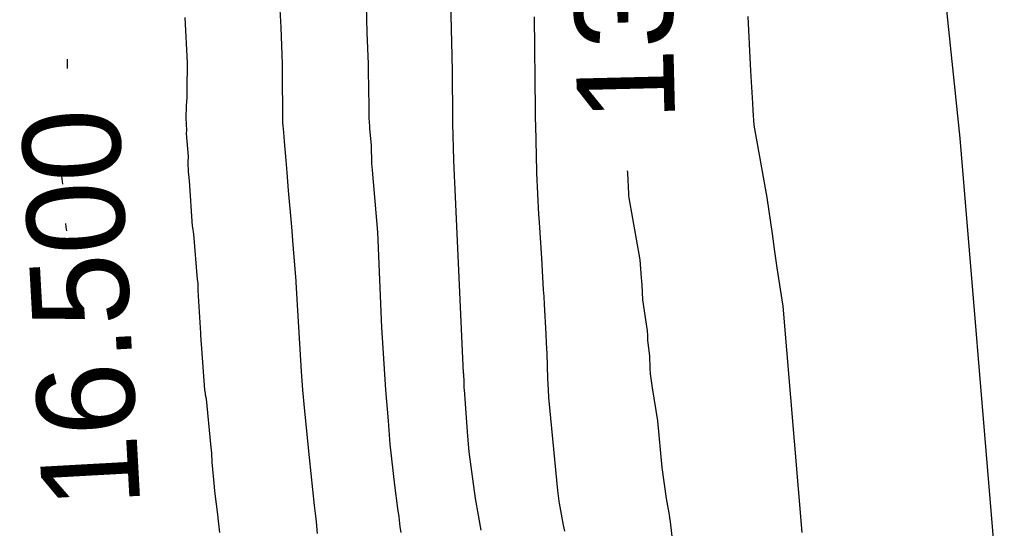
# Model space of a CAD drawing. Extents: x 158343 to 162498, y 431347 to 434500.
# Tile 219 of 220: x 159691 to 159709, y 434053 to 434062. Entities that reach past the tile are written whole.
import ezdxf

# ---------------------------------------------------------------- set-up
doc = ezdxf.new("R2010")
doc.units = 0
doc.header["$LTSCALE"] = 10
doc.header["$MEASUREMENT"] = 0
doc.layers.add('000_arcering', color=8, linetype='CONTINUOUS')
doc.layers.add('def. con-hoogtelijn (index)', color=8, linetype='CONTINUOUS')
doc.styles.add('Style-WORKING', font='WORKING.shx')

# ---------------------------------------------------------------- blocks, each defined once
blk = doc.blocks.new('bestaande hoogtelijnen')
at = {"layer": 'def. con-hoogtelijn (index)'}
for p, q in [((40.531, -6.35), (40.211, -3.299)), ((40.531, -6.35), (40.211, -3.299)), ((28.029, -4.315), (28.011, -3.981)), ((28.029, -4.315), (28.011, -3.981)), ((29.615, -4.41), (29.601, -3.911)), ((29.615, -4.41), (29.601, -3.911)), ((29.615, -4.41), (29.601, -3.911)), ((31.179, -4.837), (31.153, -3.84)), ((31.179, -4.837), (31.153, -3.84)), ((26.306, -4.967), (26.262, -4.133)), ((26.306, -4.967), (26.262, -4.133)), ((26.306, -4.967), (26.262, -4.133)), ((32.712, -5.838), (32.696, -4.116)), ((32.712, -5.838), (32.696, -4.116)), ((32.712, -5.838), (32.696, -4.116)), ((36.673, -4.998), (36.626, -4.11)), ((36.673, -4.998), (36.626, -4.11)), ((36.673, -4.998), (36.626, -4.11)), ((28.054, -4.981), (28.029, -4.315)), ((28.054, -4.981), (28.029, -4.315)), ((29.637, -4.981), (29.615, -4.41)), ((29.637, -4.981), (29.615, -4.41)), ((29.637, -4.981), (29.615, -4.41)), ((24.093, -5.067), (24.095, -4.894)), ((24.093, -5.067), (24.095, -4.894)), ((31.182, -5.124), (31.179, -4.837)), ((31.182, -5.124), (31.179, -4.837)), ((26.303, -5.202), (26.308, -4.981)), ((26.303, -5.202), (26.308, -4.981)), ((26.303, -5.202), (26.308, -4.981)), ((26.308, -4.981), (26.306, -4.967)), ((26.308, -4.981), (26.306, -4.967)), ((26.308, -4.981), (26.306, -4.967)), ((28.053, -5.07), (28.054, -4.981)), ((28.053, -5.07), (28.054, -4.981)), ((28.054, -5.269), (28.053, -5.07)), ((28.054, -5.269), (28.053, -5.07)), ((29.638, -5.152), (29.637, -4.981)), ((29.638, -5.152), (29.637, -4.981)), ((29.638, -5.152), (29.637, -4.981)), ((36.681, -5.213), (36.673, -4.998)), ((36.681, -5.213), (36.673, -4.998)), ((36.681, -5.213), (36.673, -4.998)), ((26.298, -5.605), (26.301, -5.216)), ((26.298, -5.605), (26.301, -5.216)), ((26.298, -5.605), (26.301, -5.216)), ((26.301, -5.216), (26.303, -5.202)), ((26.301, -5.216), (26.303, -5.202)), ((26.301, -5.216), (26.303, -5.202)), ((29.643, -5.387), (29.638, -5.152)), ((29.643, -5.387), (29.638, -5.152)), ((29.643, -5.387), (29.638, -5.152)), ((31.189, -5.981), (31.182, -5.124)), ((31.189, -5.981), (31.182, -5.124)), ((36.713, -5.704), (36.681, -5.213)), ((36.713, -5.704), (36.681, -5.213)), ((36.713, -5.704), (36.681, -5.213)), ((28.052, -5.424), (28.054, -5.269)), ((28.052, -5.424), (28.054, -5.269)), ((28.059, -5.698), (28.052, -5.424)), ((28.059, -5.698), (28.052, -5.424)), ((29.647, -5.816), (29.643, -5.387)), ((29.647, -5.816), (29.643, -5.387)), ((29.647, -5.816), (29.643, -5.387)), ((26.286, -5.755), (26.298, -5.605)), ((26.286, -5.755), (26.298, -5.605)), ((26.286, -5.755), (26.298, -5.605)), ((26.281, -5.979), (26.286, -5.755)), ((26.281, -5.979), (26.286, -5.755)), ((26.281, -5.979), (26.286, -5.755)), ((28.06, -5.892), (28.059, -5.698)), ((28.06, -5.892), (28.059, -5.698)), ((36.718, -5.843), (36.713, -5.704)), ((36.718, -5.843), (36.713, -5.704)), ((36.718, -5.843), (36.713, -5.704)), ((26.281, -5.981), (26.281, -5.979)), ((26.281, -5.981), (26.281, -5.979)), ((26.281, -5.981), (26.281, -5.979)), ((26.281, -5.983), (26.281, -5.981)), ((26.281, -5.983), (26.281, -5.981)), ((26.281, -5.983), (26.281, -5.981)), ((28.058, -5.981), (28.06, -5.892)), ((28.058, -5.981), (28.06, -5.892)), ((28.062, -6.069), (28.058, -5.981)), ((28.062, -6.069), (28.058, -5.981)), ((29.648, -5.981), (29.647, -5.816)), ((29.648, -5.981), (29.647, -5.816)), ((29.648, -5.981), (29.647, -5.816)), ((29.663, -6.13), (29.648, -5.981)), ((29.663, -6.13), (29.648, -5.981)), ((29.663, -6.13), (29.648, -5.981)), ((31.193, -6.083), (31.189, -5.981)), ((31.193, -6.083), (31.189, -5.981)), ((32.713, -5.981), (32.712, -5.838)), ((32.713, -5.981), (32.712, -5.838)), ((32.713, -5.981), (32.712, -5.838)), ((32.714, -5.998), (32.713, -5.981)), ((32.714, -5.998), (32.713, -5.981)), ((32.714, -5.998), (32.713, -5.981)), ((36.737, -6.11), (36.718, -5.843)), ((36.737, -6.11), (36.718, -5.843)), ((36.737, -6.11), (36.718, -5.843)), ((26.291, -6.202), (26.281, -5.983)), ((26.291, -6.202), (26.281, -5.983)), ((26.291, -6.202), (26.281, -5.983)), ((28.08, -6.243), (28.062, -6.069)), ((28.08, -6.243), (28.062, -6.069)), ((29.665, -6.181), (29.663, -6.13)), ((29.665, -6.181), (29.663, -6.13)), ((29.665, -6.181), (29.663, -6.13)), ((31.211, -6.754), (31.193, -6.083)), ((31.211, -6.754), (31.193, -6.083)), ((32.717, -6.11), (32.714, -5.998)), ((32.717, -6.11), (32.714, -5.998)), ((32.717, -6.11), (32.714, -5.998)), ((32.736, -6.967), (32.717, -6.11)), ((32.736, -6.967), (32.717, -6.11)), ((32.736, -6.967), (32.717, -6.11)), ((36.978, -7.443), (36.737, -6.11)), ((36.978, -7.443), (36.737, -6.11)), ((36.978, -7.443), (36.737, -6.11)), ((26.289, -6.263), (26.291, -6.202)), ((26.289, -6.263), (26.291, -6.202)), ((26.289, -6.263), (26.291, -6.202)), ((26.321, -6.69), (26.289, -6.263)), ((26.321, -6.69), (26.289, -6.263)), ((26.321, -6.69), (26.289, -6.263)), ((28.093, -6.414), (28.08, -6.243)), ((28.093, -6.414), (28.08, -6.243)), ((29.69, -6.479), (29.665, -6.181)), ((29.69, -6.479), (29.665, -6.181)), ((29.69, -6.479), (29.665, -6.181)), ((28.121, -6.761), (28.093, -6.414)), ((28.121, -6.761), (28.093, -6.414)), ((29.699, -6.815), (29.69, -6.479)), ((29.699, -6.815), (29.69, -6.479)), ((29.699, -6.815), (29.69, -6.479)), ((41.344, -16.072), (40.531, -6.35)), ((41.344, -16.072), (40.531, -6.35)), ((26.317, -6.79), (26.321, -6.69)), ((26.317, -6.79), (26.321, -6.69)), ((26.317, -6.79), (26.321, -6.69)), ((26.326, -6.977), (26.317, -6.79)), ((26.326, -6.977), (26.317, -6.79)), ((26.326, -6.977), (26.317, -6.79)), ((28.125, -6.836), (28.121, -6.761)), ((28.125, -6.836), (28.121, -6.761)), ((28.14, -6.981), (28.125, -6.836)), ((28.14, -6.981), (28.125, -6.836)), ((29.711, -6.939), (29.699, -6.815)), ((29.711, -6.939), (29.699, -6.815)), ((29.711, -6.939), (29.699, -6.815)), ((31.214, -6.897), (31.211, -6.754)), ((31.214, -6.897), (31.211, -6.754)), ((23.984, -6.981), (23.985, -6.958)), ((23.984, -6.981), (23.985, -6.958)), ((23.986, -7.003), (23.984, -6.981)), ((23.986, -7.003), (23.984, -6.981)), ((24.008, -7.198), (23.986, -7.003)), ((24.008, -7.198), (23.986, -7.003)), ((26.33, -7.017), (26.326, -6.977)), ((26.33, -7.017), (26.326, -6.977)), ((26.33, -7.017), (26.326, -6.977)), ((26.339, -7.138), (26.33, -7.017)), ((26.339, -7.138), (26.33, -7.017)), ((26.339, -7.138), (26.33, -7.017)), ((28.164, -7.315), (28.14, -6.981)), ((28.164, -7.315), (28.14, -6.981)), ((29.762, -7.511), (29.711, -6.939)), ((29.762, -7.511), (29.711, -6.939)), ((29.762, -7.511), (29.711, -6.939)), ((31.215, -6.902), (31.214, -6.897)), ((31.215, -6.902), (31.214, -6.897)), ((31.221, -7.029), (31.215, -6.902)), ((31.221, -7.029), (31.215, -6.902)), ((31.221, -7.04), (31.221, -7.029)), ((31.221, -7.04), (31.221, -7.029)), ((31.223, -7.053), (31.221, -7.04)), ((31.223, -7.053), (31.221, -7.04)), ((31.23, -7.162), (31.223, -7.053)), ((31.23, -7.162), (31.223, -7.053)), ((32.738, -6.997), (32.736, -6.967)), ((32.738, -6.997), (32.736, -6.967)), ((32.738, -6.997), (32.736, -6.967)), ((32.774, -7.758), (32.738, -6.997)), ((32.774, -7.758), (32.738, -6.997)), ((32.774, -7.758), (32.738, -6.997)), ((34.41, -6.981), (34.407, -6.949)), ((34.41, -6.981), (34.407, -6.949)), ((34.411, -6.996), (34.41, -6.981)), ((34.411, -6.996), (34.41, -6.981)), ((34.429, -7.377), (34.411, -6.996)), ((34.429, -7.377), (34.411, -6.996)), ((26.4, -7.972), (26.339, -7.138)), ((26.4, -7.972), (26.339, -7.138)), ((26.4, -7.972), (26.339, -7.138)), ((31.388, -10.675), (31.23, -7.162)), ((31.388, -10.675), (31.23, -7.162)), ((28.223, -7.981), (28.164, -7.315)), ((28.223, -7.981), (28.164, -7.315)), ((34.431, -7.41), (34.429, -7.377)), ((34.431, -7.41), (34.429, -7.377)), ((34.434, -7.449), (34.431, -7.41)), ((34.434, -7.449), (34.431, -7.41)), ((29.807, -8.082), (29.762, -7.511)), ((29.807, -8.082), (29.762, -7.511)), ((29.807, -8.082), (29.762, -7.511)), ((34.641, -8.591), (34.434, -7.449)), ((34.641, -8.591), (34.434, -7.449)), ((37.077, -8.11), (36.978, -7.443)), ((37.077, -8.11), (36.978, -7.443)), ((37.077, -8.11), (36.978, -7.443)), ((32.779, -7.824), (32.774, -7.758)), ((32.779, -7.824), (32.774, -7.758)), ((32.779, -7.824), (32.774, -7.758)), ((24.071, -7.981), (24.065, -7.924)), ((24.071, -7.981), (24.065, -7.924)), ((26.404, -7.994), (26.4, -7.972)), ((26.404, -7.994), (26.4, -7.972)), ((26.404, -7.994), (26.4, -7.972)), ((32.786, -7.902), (32.779, -7.824)), ((32.786, -7.902), (32.779, -7.824)), ((32.786, -7.902), (32.779, -7.824)), ((32.832, -8.558), (32.786, -7.902)), ((32.832, -8.558), (32.786, -7.902)), ((32.832, -8.558), (32.786, -7.902)), ((24.086, -8.059), (24.071, -7.981)), ((24.086, -8.059), (24.071, -7.981)), ((26.421, -8.117), (26.404, -7.994)), ((26.421, -8.117), (26.404, -7.994)), ((26.421, -8.117), (26.404, -7.994)), ((26.491, -8.951), (26.421, -8.117)), ((26.491, -8.951), (26.421, -8.117)), ((26.491, -8.951), (26.421, -8.117)), ((28.251, -8.315), (28.223, -7.981)), ((28.251, -8.315), (28.223, -7.981)), ((29.885, -9.838), (29.807, -8.082)), ((29.885, -9.838), (29.807, -8.082)), ((29.885, -9.838), (29.807, -8.082)), ((37.118, -8.437), (37.077, -8.11)), ((37.118, -8.437), (37.077, -8.11)), ((37.118, -8.437), (37.077, -8.11)), ((28.303, -8.981), (28.251, -8.315)), ((28.303, -8.981), (28.251, -8.315)), ((37.159, -8.735), (37.118, -8.437)), ((37.159, -8.735), (37.118, -8.437)), ((37.159, -8.735), (37.118, -8.437)), ((32.858, -9.143), (32.832, -8.558)), ((32.858, -9.143), (32.832, -8.558)), ((32.858, -9.143), (32.832, -8.558)), ((34.664, -8.92), (34.641, -8.591)), ((34.664, -8.92), (34.641, -8.591)), ((24.229, -9.203), (24.192, -8.798)), ((24.229, -9.203), (24.192, -8.798)), ((37.272, -9.443), (37.159, -8.735)), ((37.272, -9.443), (37.159, -8.735)), ((37.272, -9.443), (37.159, -8.735)), ((26.498, -8.981), (26.491, -8.951)), ((26.498, -8.981), (26.491, -8.951)), ((26.498, -8.981), (26.491, -8.951)), ((26.5, -9.027), (26.498, -8.981)), ((26.5, -9.027), (26.498, -8.981)), ((26.5, -9.027), (26.498, -8.981)), ((26.499, -9.064), (26.5, -9.027)), ((26.499, -9.064), (26.5, -9.027)), ((26.499, -9.064), (26.5, -9.027)), ((26.502, -9.154), (26.499, -9.064)), ((26.502, -9.154), (26.499, -9.064)), ((26.502, -9.154), (26.499, -9.064)), ((28.304, -9), (28.303, -8.981)), ((28.304, -9), (28.303, -8.981)), ((28.324, -9.313), (28.304, -9)), ((28.324, -9.313), (28.304, -9)), ((34.67, -8.981), (34.664, -8.92)), ((34.67, -8.981), (34.664, -8.92)), ((34.674, -9.053), (34.67, -8.981)), ((34.674, -9.053), (34.67, -8.981)), ((34.688, -9.324), (34.674, -9.053)), ((34.688, -9.324), (34.674, -9.053)), ((26.552, -9.938), (26.502, -9.154)), ((26.552, -9.938), (26.502, -9.154)), ((26.552, -9.938), (26.502, -9.154)), ((32.869, -9.267), (32.858, -9.143)), ((32.869, -9.267), (32.858, -9.143)), ((32.869, -9.267), (32.858, -9.143)), ((28.405, -10.646), (28.324, -9.313)), ((28.405, -10.646), (28.324, -9.313)), ((32.878, -9.411), (32.869, -9.267)), ((32.878, -9.411), (32.869, -9.267)), ((32.878, -9.411), (32.869, -9.267)), ((32.906, -9.953), (32.878, -9.411)), ((32.906, -9.953), (32.878, -9.411)), ((32.906, -9.953), (32.878, -9.411)), ((34.773, -9.896), (34.688, -9.324)), ((34.773, -9.896), (34.688, -9.324)), ((37.62, -13.609), (37.272, -9.443)), ((37.62, -13.609), (37.272, -9.443)), ((37.62, -13.609), (37.272, -9.443)), ((26.551, -9.977), (26.552, -9.938)), ((26.551, -9.977), (26.552, -9.938)), ((26.551, -9.977), (26.552, -9.938)), ((29.955, -10.981), (29.885, -9.838)), ((29.955, -10.981), (29.885, -9.838)), ((29.955, -10.981), (29.885, -9.838)), ((32.917, -10.124), (32.906, -9.953)), ((32.917, -10.124), (32.906, -9.953)), ((32.917, -10.124), (32.906, -9.953)), ((34.778, -9.981), (34.773, -9.896)), ((34.778, -9.981), (34.773, -9.896)), ((26.563, -10.144), (26.551, -9.977)), ((26.563, -10.144), (26.551, -9.977)), ((26.563, -10.144), (26.551, -9.977)), ((26.624, -10.981), (26.563, -10.144)), ((26.624, -10.981), (26.563, -10.144)), ((26.624, -10.981), (26.563, -10.144)), ((32.926, -10.316), (32.917, -10.124)), ((32.926, -10.316), (32.917, -10.124)), ((32.926, -10.316), (32.917, -10.124)), ((34.783, -10.077), (34.778, -9.981)), ((34.783, -10.077), (34.778, -9.981)), ((34.818, -10.358), (34.783, -10.077)), ((34.818, -10.358), (34.783, -10.077)), ((32.94, -10.776), (32.926, -10.316)), ((32.94, -10.776), (32.926, -10.316)), ((32.94, -10.776), (32.926, -10.316)), ((34.825, -10.588), (34.818, -10.358)), ((34.825, -10.588), (34.818, -10.358)), ((28.43, -10.981), (28.405, -10.646)), ((28.43, -10.981), (28.405, -10.646)), ((31.39, -10.696), (31.388, -10.675)), ((31.39, -10.696), (31.388, -10.675)), ((31.391, -10.72), (31.39, -10.696)), ((31.391, -10.72), (31.39, -10.696)), ((34.83, -10.691), (34.825, -10.588)), ((34.83, -10.691), (34.825, -10.588)), ((34.865, -10.946), (34.83, -10.691)), ((34.865, -10.946), (34.83, -10.691)), ((31.396, -10.81), (31.391, -10.72)), ((31.396, -10.81), (31.391, -10.72)), ((31.398, -10.838), (31.396, -10.81)), ((31.398, -10.838), (31.396, -10.81)), ((31.399, -10.87), (31.398, -10.838)), ((31.399, -10.87), (31.398, -10.838)), ((31.401, -10.947), (31.399, -10.87)), ((31.401, -10.947), (31.399, -10.87)), ((32.95, -10.981), (32.94, -10.776)), ((32.95, -10.981), (32.94, -10.776)), ((32.95, -10.981), (32.94, -10.776)), ((26.634, -11.042), (26.624, -10.981)), ((26.634, -11.042), (26.624, -10.981)), ((26.634, -11.042), (26.624, -10.981)), ((26.639, -11.082), (26.634, -11.042)), ((26.639, -11.082), (26.634, -11.042)), ((26.639, -11.082), (26.634, -11.042)), ((28.462, -11.315), (28.43, -10.981)), ((28.462, -11.315), (28.43, -10.981)), ((30.007, -11.553), (29.955, -10.981)), ((30.007, -11.553), (29.955, -10.981)), ((30.007, -11.553), (29.955, -10.981)), ((31.403, -10.981), (31.401, -10.947)), ((31.403, -10.981), (31.401, -10.947)), ((31.467, -11.838), (31.403, -10.981)), ((31.467, -11.838), (31.403, -10.981)), ((32.961, -11.124), (32.95, -10.981)), ((32.961, -11.124), (32.95, -10.981)), ((32.961, -11.124), (32.95, -10.981)), ((34.962, -11.553), (34.865, -10.946)), ((34.962, -11.553), (34.865, -10.946)), ((26.652, -11.148), (26.639, -11.082)), ((26.652, -11.148), (26.639, -11.082)), ((26.652, -11.148), (26.639, -11.082)), ((26.734, -11.981), (26.652, -11.148)), ((26.734, -11.981), (26.652, -11.148)), ((26.734, -11.981), (26.652, -11.148)), ((33.122, -12.838), (32.961, -11.124)), ((33.122, -12.838), (32.961, -11.124)), ((33.122, -12.838), (32.961, -11.124)), ((28.524, -11.981), (28.462, -11.315)), ((28.524, -11.981), (28.462, -11.315)), ((30.039, -11.981), (30.007, -11.553)), ((30.039, -11.981), (30.007, -11.553)), ((30.039, -11.981), (30.007, -11.553)), ((35.043, -12.41), (34.962, -11.553)), ((35.043, -12.41), (34.962, -11.553)), ((31.493, -12.124), (31.467, -11.838)), ((31.493, -12.124), (31.467, -11.838)), ((26.752, -12.148), (26.734, -11.981)), ((26.752, -12.148), (26.734, -11.981)), ((26.752, -12.148), (26.734, -11.981)), ((28.531, -12.048), (28.524, -11.981)), ((28.531, -12.048), (28.524, -11.981)), ((28.55, -12.229), (28.531, -12.048)), ((28.55, -12.229), (28.531, -12.048)), ((30.12, -12.739), (30.039, -11.981)), ((30.12, -12.739), (30.039, -11.981)), ((30.12, -12.739), (30.039, -11.981)), ((31.609, -12.981), (31.493, -12.124)), ((31.609, -12.981), (31.493, -12.124)), ((26.759, -12.315), (26.752, -12.148)), ((26.759, -12.315), (26.752, -12.148)), ((26.759, -12.315), (26.752, -12.148)), ((26.805, -12.768), (26.759, -12.315)), ((26.805, -12.768), (26.759, -12.315)), ((26.805, -12.768), (26.759, -12.315)), ((28.644, -13.113), (28.55, -12.229)), ((28.644, -13.113), (28.55, -12.229)), ((35.123, -12.981), (35.043, -12.41)), ((35.123, -12.981), (35.043, -12.41)), ((26.811, -12.845), (26.805, -12.768)), ((26.811, -12.845), (26.805, -12.768)), ((26.811, -12.845), (26.805, -12.768)), ((26.869, -13.329), (26.811, -12.845)), ((26.869, -13.329), (26.811, -12.845)), ((26.869, -13.329), (26.811, -12.845)), ((30.177, -13.167), (30.12, -12.739)), ((30.177, -13.167), (30.12, -12.739)), ((30.177, -13.167), (30.12, -12.739)), ((33.142, -12.981), (33.122, -12.838)), ((33.142, -12.981), (33.122, -12.838)), ((33.142, -12.981), (33.122, -12.838)), ((31.664, -13.288), (31.609, -12.981)), ((31.664, -13.288), (31.609, -12.981)), ((33.151, -13.032), (33.142, -12.981)), ((33.151, -13.032), (33.142, -12.981)), ((33.151, -13.032), (33.142, -12.981)), ((33.157, -13.067), (33.151, -13.032)), ((33.157, -13.067), (33.151, -13.032)), ((33.157, -13.067), (33.151, -13.032)), ((35.16, -13.184), (35.123, -12.981)), ((35.16, -13.184), (35.123, -12.981)), ((28.667, -13.307), (28.644, -13.113)), ((28.667, -13.307), (28.644, -13.113)), ((30.205, -13.321), (30.177, -13.167)), ((30.205, -13.321), (30.177, -13.167)), ((30.205, -13.321), (30.177, -13.167)), ((33.231, -13.472), (33.157, -13.067)), ((33.231, -13.472), (33.157, -13.067)), ((33.231, -13.472), (33.157, -13.067)), ((35.165, -13.212), (35.16, -13.184)), ((35.165, -13.212), (35.16, -13.184)), ((35.201, -13.41), (35.165, -13.212)), ((35.201, -13.41), (35.165, -13.212)), ((26.871, -13.344), (26.869, -13.329)), ((26.871, -13.344), (26.869, -13.329)), ((26.871, -13.344), (26.869, -13.329)), ((26.898, -13.608), (26.871, -13.344)), ((26.898, -13.608), (26.871, -13.344)), ((26.898, -13.608), (26.871, -13.344)), ((28.678, -13.412), (28.667, -13.307)), ((28.678, -13.412), (28.667, -13.307)), ((28.698, -13.625), (28.678, -13.412)), ((28.698, -13.625), (28.678, -13.412)), ((30.222, -13.503), (30.205, -13.321)), ((30.222, -13.503), (30.205, -13.321)), ((30.222, -13.503), (30.205, -13.321)), ((31.698, -13.497), (31.664, -13.288)), ((31.698, -13.497), (31.664, -13.288)), ((35.265, -13.981), (35.201, -13.41)), ((35.265, -13.981), (35.201, -13.41)), ((30.24, -13.607), (30.222, -13.503)), ((30.24, -13.607), (30.222, -13.503)), ((30.24, -13.607), (30.222, -13.503)), ((31.711, -13.564), (31.698, -13.497)), ((31.711, -13.564), (31.698, -13.497)), ((33.242, -13.529), (33.231, -13.472)), ((33.242, -13.529), (33.231, -13.472)), ((33.242, -13.529), (33.231, -13.472)), ((33.251, -13.586), (33.242, -13.529)), ((33.251, -13.586), (33.242, -13.529)), ((33.251, -13.586), (33.242, -13.529))]:
    blk.add_line(p, q, dxfattribs=at)
at = {"layer": 'def. con-hoogtelijn (index)', "style": 'Style-WORKING'}
for s, rotation, p in [('13.500', 91.3976, (35.285, -6.028)), ('13.500', 91.3976, (35.285, -6.028)), ('16.500', 93.1638, (25.439, -13.116)), ('16.500', 93.1638, (25.439, -13.116))]:
    blk.add_text(s, height=1.8, rotation=rotation, dxfattribs=at).set_placement(p)

msp = doc.modelspace()

# ---------------------------------------------------------------- block references
at = {"layer": '000_arcering'}
msp.add_blockref('bestaande hoogtelijnen', (159667.804, 434066.432), dxfattribs=at)

doc.saveas('drawing.dxf')
